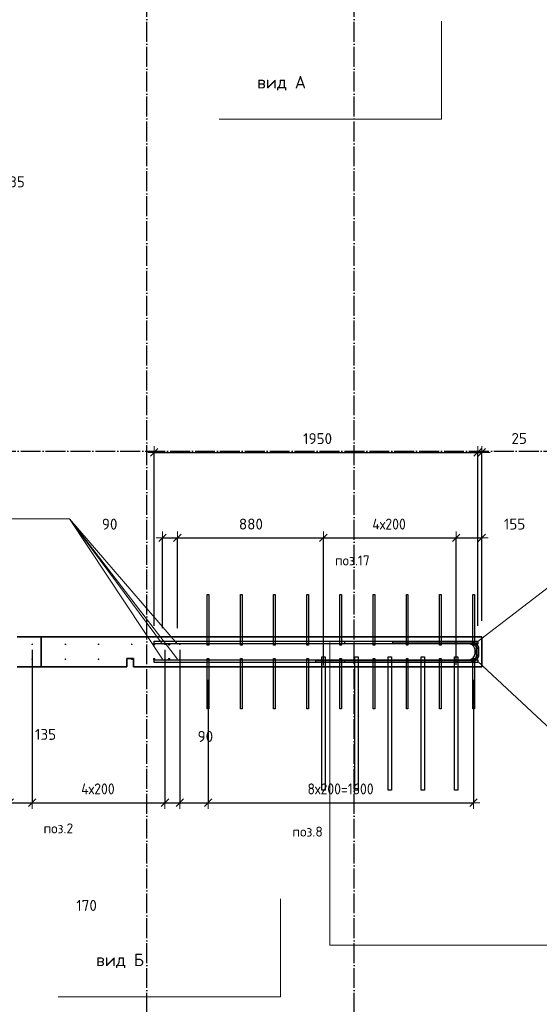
# Model space of a CAD drawing. Header units: millimetres. Extents: x -24871 to 40608, y -2869 to 48080.
# Tile 92 of 119: x 13135 to 16266, y 32285 to 38220. Entities that reach past the tile are written whole.
import ezdxf

# ---------------------------------------------------------------- set-up
doc = ezdxf.new("R2010")
doc.units = ezdxf.units.MM
doc.header["$PDMODE"] = 65
doc.linetypes.add('______11', pattern=[150, 120, -15, 0, -15])
doc.linetypes.add('______5', pattern=[330, 240, -30, 30, -30])
for name, color, linetype, lineweight in [('Standard', 7, 'Continuous', 25), ('Арм.стержн. вертикальными 1', 22, 'Continuous', 35), ('Арм.стержн.горизонт. 2', 202, 'Continuous', 35), ('Обозначение разреза_ общее', 7, 'Continuous', 25), ('Размерная линия_ общее', 7, 'Continuous', 13)]:
    doc.layers.add(name, color=color, linetype=linetype, lineweight=lineweight)
doc.layers.add('Арм.стержн. вертикальными 2', color=7, linetype='Continuous', lineweight=35, true_color=0x006e00)
doc.layers.add('Осевая линия_ общее', color=7, linetype='______5', lineweight=13, true_color=0xa0a0a0)
doc.styles.add('ISOCPEUR', font='ISOCPEUR')
doc.dimstyles.new('DIMSTYLE_11', dxfattribs={"dimtxt": 66, "dimasz": 75, "dimexe": 0, "dimexo": 0, "dimgap": 33, "dimtad": 0, "dimdec": 0, "dimrnd": 5, "dimzin": 12, "dimdsep": 46, "dimtxsty": 'ISOCPEUR', "dimblk1": 'ALL_ML_STRICH', "dimblk2": 'ALL_ML_STRICH', "dimsah": 1, "dimcen": 0, "dimclrd": 7, "dimclre": 256, "dimclrt": 7, "dimadec": 0, "dimazin": 0, "dimtfac": 1, "dimtdec": 0, "dimtix": 1, "dimtmove": 2, "dimatfit": 3, "dimfxl": 0, "dimtvp": 1.2, "dimtzin": 0, "dimlwd": 0, "dimlwe": -3, "dimarcsym": 0})
doc.dimstyles.new('DIMSTYLE_4', dxfattribs={"dimtxt": 66, "dimasz": 75, "dimexe": 0, "dimexo": 0, "dimgap": 33, "dimtad": 2, "dimdec": 0, "dimrnd": 5, "dimzin": 12, "dimdsep": 46, "dimtxsty": 'ISOCPEUR', "dimblk1": 'ALL_ML_STRICH', "dimblk2": 'ALL_ML_STRICH', "dimsah": 1, "dimcen": 0, "dimclrd": 7, "dimclre": 256, "dimclrt": 7, "dimadec": 0, "dimazin": 0, "dimtfac": 1, "dimtdec": 0, "dimtix": 1, "dimtmove": 2, "dimatfit": 3, "dimfxl": 0, "dimtvp": 1.2, "dimtzin": 0, "dimlwd": 0, "dimlwe": -3, "dimarcsym": 0})
doc.dimstyles.new('DIMSTYLE_5', dxfattribs={"dimtxt": 66, "dimasz": 75, "dimexe": 0, "dimexo": 0, "dimgap": 33, "dimtad": 2, "dimdec": 0, "dimrnd": 5, "dimzin": 12, "dimdsep": 46, "dimtxsty": 'ISOCPEUR', "dimblk1": 'ALL_ML_STRICH', "dimblk2": 'ALL_ML_STRICH', "dimsah": 1, "dimcen": 0, "dimclrd": 7, "dimclre": 256, "dimclrt": 7, "dimadec": 0, "dimazin": 0, "dimtfac": 1, "dimtdec": 0, "dimtix": 1, "dimtmove": 2, "dimatfit": 3, "dimfxl": 0, "dimtzin": 0, "dimlwd": 0, "dimlwe": -3, "dimarcsym": 0})

# ---------------------------------------------------------------- blocks, each defined once
blk = doc.blocks.new('СЛОЖНЫЙ_ОБЪЕКТ_0')
at = {"layer": 'Осевая линия_ общее', "color": 253, "linetype": '______11', "lineweight": -3, "true_color": 0xa0a0a0, "transparency": 33554687}
for p, q in [((13900, -2590), (13900, 47490)), ((15150, -2590), (15150, 40000)), ((-2770, 35620), (18570, 35620))]:
    blk.add_line(p, q, dxfattribs=at)
blk = doc.blocks.new('ALL_ML_STRICH')
at = {"color": 0, "linetype": 'ByBlock', "lineweight": -2}
for p, q in [((-1, 0), (0.5, 0)), ((-0.3, -0.3), (0.3, 0.3)), ((0, -0.5), (0, 0.5))]:
    blk.add_line(p, q, dxfattribs=at)
blk = doc.blocks.new('*D283')
at = {"layer": 'DEFPOINTS', "color": 7, "linetype": 'Continuous', "lineweight": 13, "transparency": 33554687}
for p in [(13945, 35611.9), (13945, 34546.3), (15895, 34546.3)]:
    blk.add_point(p, dxfattribs=at)
at = {"layer": 'Размерная линия_ общее', "color": 253, "linetype": 'Continuous', "lineweight": -2, "true_color": 0xa0a0a0, "transparency": 33554687}
for p, q in [((13945, 34566.3), (13945, 35611.9)), ((15895, 34566.3), (15895, 35611.9))]:
    blk.add_line(p, q, dxfattribs=at)
at = {"layer": 'Размерная линия_ общее', "color": 7, "linetype": 'Continuous', "lineweight": -2, "transparency": 33554687}
blk.add_line((13945, 35611.9), (15895, 35611.9), dxfattribs=at)
at = {"layer": 'Размерная линия_ общее', "color": 7, "linetype": 'Continuous', "lineweight": 13, "transparency": 33554687, "xscale": 75, "yscale": 75, "zscale": 75, "rotation": 180}
blk.add_blockref('ALL_ML_STRICH', (13945, 35611.9), dxfattribs=at)
at = {"layer": 'Размерная линия_ общее', "color": 7, "linetype": 'Continuous', "lineweight": 13, "transparency": 33554687, "xscale": 75, "yscale": 75, "zscale": 75}
blk.add_blockref('ALL_ML_STRICH', (15895, 35611.9), dxfattribs=at)
at = {"layer": 'Размерная линия_ общее', "color": 7, "linetype": 'Continuous', "lineweight": 13, "transparency": 33554687, "insert": (14929.9, 35694.9), "char_height": 66, "width": 264, "attachment_point": 5, "style": 'ISOCPEUR'}
blk.add_mtext('\\A1;{1950}', dxfattribs=at)
blk = doc.blocks.new('*D284')
at = {"layer": 'DEFPOINTS', "color": 7, "linetype": 'Continuous', "lineweight": 13, "transparency": 33554687}
for p in [(15895, 35611.9), (15895, 34546.3), (15920, 34576.3)]:
    blk.add_point(p, dxfattribs=at)
at = {"layer": 'Размерная линия_ общее', "color": 253, "linetype": 'Continuous', "lineweight": -2, "true_color": 0xa0a0a0, "transparency": 33554687}
for p, q in [((15895, 34566.3), (15895, 35611.9)), ((15920, 34596.3), (15920, 35611.9))]:
    blk.add_line(p, q, dxfattribs=at)
at = {"layer": 'Размерная линия_ общее', "color": 7, "linetype": 'Continuous', "lineweight": -2, "transparency": 33554687}
blk.add_line((15895, 35611.9), (15920, 35611.9), dxfattribs=at)
at = {"layer": 'Размерная линия_ общее', "color": 7, "linetype": 'Continuous', "lineweight": 13, "transparency": 33554687, "xscale": 75, "yscale": 75, "zscale": 75}
blk.add_blockref('ALL_ML_STRICH', (15920, 35611.9), dxfattribs=at)
at = {"layer": 'Размерная линия_ общее', "color": 7, "linetype": 'Continuous', "lineweight": 13, "transparency": 33554687, "xscale": 75, "yscale": 75, "zscale": 75, "rotation": 180}
blk.add_blockref('ALL_ML_STRICH', (15895, 35611.9), dxfattribs=at)
at = {"layer": 'Размерная линия_ общее', "color": 7, "linetype": 'Continuous', "lineweight": 13, "transparency": 33554687, "insert": (16145.1, 35695.8), "char_height": 66, "width": 132, "attachment_point": 5, "style": 'ISOCPEUR'}
blk.add_mtext('\\A1;{25}', dxfattribs=at)
blk = doc.blocks.new('*D285')
at = {"layer": 'DEFPOINTS', "color": 7, "linetype": 'Continuous', "lineweight": 13, "transparency": 33554687}
for p in [(13995, 35096.6), (13995, 34531.3), (14085, 34531.3)]:
    blk.add_point(p, dxfattribs=at)
at = {"layer": 'Размерная линия_ общее', "color": 253, "linetype": 'Continuous', "lineweight": -2, "true_color": 0xa0a0a0, "transparency": 33554687}
for p, q in [((13995, 34551.3), (13995, 35096.6)), ((14085, 34551.3), (14085, 35096.6))]:
    blk.add_line(p, q, dxfattribs=at)
at = {"layer": 'Размерная линия_ общее', "color": 7, "linetype": 'Continuous', "lineweight": -2, "transparency": 33554687}
blk.add_line((13995, 35096.6), (14085, 35096.6), dxfattribs=at)
at = {"layer": 'Размерная линия_ общее', "color": 7, "linetype": 'Continuous', "lineweight": 13, "transparency": 33554687, "xscale": 75, "yscale": 75, "zscale": 75, "rotation": 180}
blk.add_blockref('ALL_ML_STRICH', (13995, 35096.6), dxfattribs=at)
at = {"layer": 'Размерная линия_ общее', "color": 7, "linetype": 'Continuous', "lineweight": 13, "transparency": 33554687, "xscale": 75, "yscale": 75, "zscale": 75}
blk.add_blockref('ALL_ML_STRICH', (14085, 35096.6), dxfattribs=at)
at = {"layer": 'Размерная линия_ общее', "color": 7, "linetype": 'Continuous', "lineweight": 13, "transparency": 33554687, "insert": (13676.8, 35179.3), "char_height": 66, "width": 132, "attachment_point": 5, "style": 'ISOCPEUR'}
blk.add_mtext('\\A1;{90}', dxfattribs=at)
blk = doc.blocks.new('*D286')
at = {"layer": 'DEFPOINTS', "color": 7, "linetype": 'Continuous', "lineweight": 13, "transparency": 33554687}
for p in [(14085, 35096.6), (14085, 34531.3), (14965, 34307.3)]:
    blk.add_point(p, dxfattribs=at)
at = {"layer": 'Размерная линия_ общее', "color": 253, "linetype": 'Continuous', "lineweight": -2, "true_color": 0xa0a0a0, "transparency": 33554687}
for p, q in [((14085, 34551.3), (14085, 35096.6)), ((14965, 34327.3), (14965, 35096.6))]:
    blk.add_line(p, q, dxfattribs=at)
at = {"layer": 'Размерная линия_ общее', "color": 7, "linetype": 'Continuous', "lineweight": -2, "transparency": 33554687}
blk.add_line((14085, 35096.6), (14965, 35096.6), dxfattribs=at)
at = {"layer": 'Размерная линия_ общее', "color": 7, "linetype": 'Continuous', "lineweight": 13, "transparency": 33554687, "xscale": 75, "yscale": 75, "zscale": 75, "rotation": 180}
blk.add_blockref('ALL_ML_STRICH', (14085, 35096.6), dxfattribs=at)
at = {"layer": 'Размерная линия_ общее', "color": 7, "linetype": 'Continuous', "lineweight": 13, "transparency": 33554687, "xscale": 75, "yscale": 75, "zscale": 75}
blk.add_blockref('ALL_ML_STRICH', (14965, 35096.6), dxfattribs=at)
at = {"layer": 'Размерная линия_ общее', "color": 7, "linetype": 'Continuous', "lineweight": 13, "transparency": 33554687, "insert": (14528.3, 35179.6), "char_height": 66, "width": 198, "attachment_point": 5, "style": 'ISOCPEUR'}
blk.add_mtext('\\A1;{880}', dxfattribs=at)
blk = doc.blocks.new('*D287')
at = {"layer": 'DEFPOINTS', "color": 7, "linetype": 'Continuous', "lineweight": 13, "transparency": 33554687}
for p in [(14965, 35096.6), (14965, 34307.3), (15765, 34311.7)]:
    blk.add_point(p, dxfattribs=at)
at = {"layer": 'Размерная линия_ общее', "color": 253, "linetype": 'Continuous', "lineweight": -2, "true_color": 0xa0a0a0, "transparency": 33554687}
for p, q in [((14965, 34327.3), (14965, 35096.6)), ((15765, 34331.7), (15765, 35096.6))]:
    blk.add_line(p, q, dxfattribs=at)
at = {"layer": 'Размерная линия_ общее', "color": 7, "linetype": 'Continuous', "lineweight": -2, "transparency": 33554687}
blk.add_line((14965, 35096.6), (15765, 35096.6), dxfattribs=at)
at = {"layer": 'Размерная линия_ общее', "color": 7, "linetype": 'Continuous', "lineweight": 13, "transparency": 33554687, "xscale": 75, "yscale": 75, "zscale": 75, "rotation": 180}
blk.add_blockref('ALL_ML_STRICH', (14965, 35096.6), dxfattribs=at)
at = {"layer": 'Размерная линия_ общее', "color": 7, "linetype": 'Continuous', "lineweight": 13, "transparency": 33554687, "xscale": 75, "yscale": 75, "zscale": 75}
blk.add_blockref('ALL_ML_STRICH', (15765, 35096.6), dxfattribs=at)
at = {"layer": 'Размерная линия_ общее', "color": 7, "linetype": 'Continuous', "lineweight": 13, "transparency": 33554687, "insert": (15260, 35212.6), "char_height": 66, "width": 3.3, "attachment_point": 1, "line_spacing_factor": 0.60241, "style": 'ISOCPEUR'}
blk.add_mtext('\\W0.91;4х200', dxfattribs=at)
blk = doc.blocks.new('*D288')
at = {"layer": 'DEFPOINTS', "color": 7, "linetype": 'Continuous', "lineweight": 13, "transparency": 33554687}
for p in [(15765, 35096.6), (15920, 34576.3), (15765, 34311.7)]:
    blk.add_point(p, dxfattribs=at)
at = {"layer": 'Размерная линия_ общее', "color": 253, "linetype": 'Continuous', "lineweight": -2, "true_color": 0xa0a0a0, "transparency": 33554687}
for p, q in [((15765, 34331.7), (15765, 35096.6)), ((15920, 34596.3), (15920, 35096.6))]:
    blk.add_line(p, q, dxfattribs=at)
at = {"layer": 'Размерная линия_ общее', "color": 7, "linetype": 'Continuous', "lineweight": -2, "transparency": 33554687}
blk.add_line((15765, 35096.6), (15920, 35096.6), dxfattribs=at)
at = {"layer": 'Размерная линия_ общее', "color": 7, "linetype": 'Continuous', "lineweight": 13, "transparency": 33554687, "xscale": 75, "yscale": 75, "zscale": 75, "rotation": 180}
blk.add_blockref('ALL_ML_STRICH', (15765, 35096.6), dxfattribs=at)
at = {"layer": 'Размерная линия_ общее', "color": 7, "linetype": 'Continuous', "lineweight": 13, "transparency": 33554687, "xscale": 75, "yscale": 75, "zscale": 75}
blk.add_blockref('ALL_ML_STRICH', (15920, 35096.6), dxfattribs=at)
at = {"layer": 'Размерная линия_ общее', "color": 7, "linetype": 'Continuous', "lineweight": 13, "transparency": 33554687, "insert": (16117.4, 35179.7), "char_height": 66, "width": 198, "attachment_point": 5, "style": 'ISOCPEUR'}
blk.add_mtext('\\A1;{155}', dxfattribs=at)
blk = doc.blocks.new('*D309')
at = {"layer": 'DEFPOINTS', "color": 7, "linetype": 'Continuous', "lineweight": 13, "transparency": 33554687}
for p in [(12805, 37160), (12805, 36310.8), (12940, 36176.3)]:
    blk.add_point(p, dxfattribs=at)
at = {"layer": 'Размерная линия_ общее', "color": 253, "linetype": 'Continuous', "lineweight": -2, "true_color": 0xa0a0a0, "transparency": 33554687}
for p, q in [((12805, 36330.8), (12805, 37160)), ((12940, 36196.3), (12940, 37160))]:
    blk.add_line(p, q, dxfattribs=at)
at = {"layer": 'Размерная линия_ общее', "color": 7, "linetype": 'Continuous', "lineweight": -2, "transparency": 33554687}
blk.add_line((12805, 37160), (12940, 37160), dxfattribs=at)
at = {"layer": 'Размерная линия_ общее', "color": 7, "linetype": 'Continuous', "lineweight": 13, "transparency": 33554687, "xscale": 75, "yscale": 75, "zscale": 75, "rotation": 180}
blk.add_blockref('ALL_ML_STRICH', (12805, 37160), dxfattribs=at)
at = {"layer": 'Размерная линия_ общее', "color": 7, "linetype": 'Continuous', "lineweight": 13, "transparency": 33554687, "xscale": 75, "yscale": 75, "zscale": 75}
blk.add_blockref('ALL_ML_STRICH', (12940, 37160), dxfattribs=at)
at = {"layer": 'Размерная линия_ общее', "color": 7, "linetype": 'Continuous', "lineweight": 13, "transparency": 33554687, "insert": (13101.6, 37242.6), "char_height": 66, "width": 198, "attachment_point": 5, "style": 'ISOCPEUR'}
blk.add_mtext('\\A1;{135}', dxfattribs=at)
blk = doc.blocks.new('*D449')
at = {"layer": 'DEFPOINTS', "color": 7, "linetype": 'Continuous', "lineweight": 13, "transparency": 33554687}
for p in [(13210, 34441.3), (13074.5, 34365), (13074.5, 33500.3)]:
    blk.add_point(p, dxfattribs=at)
at = {"layer": 'Размерная линия_ общее', "color": 253, "linetype": 'Continuous', "lineweight": -2, "true_color": 0xa0a0a0, "transparency": 33554687}
for p, q in [((13210, 34421.3), (13210, 33500.3)), ((13074.5, 34345), (13074.5, 33500.3))]:
    blk.add_line(p, q, dxfattribs=at)
at = {"layer": 'Размерная линия_ общее', "color": 7, "linetype": 'Continuous', "lineweight": -2, "transparency": 33554687}
blk.add_line((13074.5, 33500.3), (13210, 33500.3), dxfattribs=at)
at = {"layer": 'Размерная линия_ общее', "color": 7, "linetype": 'Continuous', "lineweight": 13, "transparency": 33554687, "xscale": 75, "yscale": 75, "zscale": 75, "rotation": 180}
blk.add_blockref('ALL_ML_STRICH', (13074.5, 33500.3), dxfattribs=at)
at = {"layer": 'Размерная линия_ общее', "color": 7, "linetype": 'Continuous', "lineweight": 13, "transparency": 33554687, "xscale": 75, "yscale": 75, "zscale": 75}
blk.add_blockref('ALL_ML_STRICH', (13210, 33500.3), dxfattribs=at)
at = {"layer": 'Размерная линия_ общее', "color": 7, "linetype": 'Continuous', "lineweight": 13, "transparency": 33554687, "insert": (13290.2, 33912.1), "char_height": 66, "width": 198, "attachment_point": 5, "style": 'ISOCPEUR'}
blk.add_mtext('\\A1;{135}', dxfattribs=at)
blk = doc.blocks.new('*D450')
at = {"layer": 'DEFPOINTS', "color": 7, "linetype": 'Continuous', "lineweight": 13, "transparency": 33554687}
for p in [(13210, 34441.3), (14010, 34441.3), (13210, 33500.3)]:
    blk.add_point(p, dxfattribs=at)
at = {"layer": 'Размерная линия_ общее', "color": 253, "linetype": 'Continuous', "lineweight": -2, "true_color": 0xa0a0a0, "transparency": 33554687}
for p, q in [((13210, 34421.3), (13210, 33500.3)), ((14010, 34421.3), (14010, 33500.3))]:
    blk.add_line(p, q, dxfattribs=at)
at = {"layer": 'Размерная линия_ общее', "color": 7, "linetype": 'Continuous', "lineweight": -2, "transparency": 33554687}
blk.add_line((13210, 33500.3), (14010, 33500.3), dxfattribs=at)
at = {"layer": 'Размерная линия_ общее', "color": 7, "linetype": 'Continuous', "lineweight": 13, "transparency": 33554687, "xscale": 75, "yscale": 75, "zscale": 75, "rotation": 180}
blk.add_blockref('ALL_ML_STRICH', (13210, 33500.3), dxfattribs=at)
at = {"layer": 'Размерная линия_ общее', "color": 7, "linetype": 'Continuous', "lineweight": 13, "transparency": 33554687, "xscale": 75, "yscale": 75, "zscale": 75}
blk.add_blockref('ALL_ML_STRICH', (14010, 33500.3), dxfattribs=at)
at = {"layer": 'Размерная линия_ общее', "color": 7, "linetype": 'Continuous', "lineweight": 13, "transparency": 33554687, "insert": (13505, 33616.3), "char_height": 66, "width": 3.3, "attachment_point": 1, "line_spacing_factor": 0.60241, "style": 'ISOCPEUR'}
blk.add_mtext('\\W0.91;4х200', dxfattribs=at)
blk = doc.blocks.new('*D451')
at = {"layer": 'DEFPOINTS', "color": 7, "linetype": 'Continuous', "lineweight": 13, "transparency": 33554687}
for p in [(14010, 34441.3), (14100, 34441.3), (14010, 33500.3)]:
    blk.add_point(p, dxfattribs=at)
at = {"layer": 'Размерная линия_ общее', "color": 253, "linetype": 'Continuous', "lineweight": -2, "true_color": 0xa0a0a0, "transparency": 33554687}
for p, q in [((14010, 34421.3), (14010, 33500.3)), ((14100, 34421.3), (14100, 33500.3))]:
    blk.add_line(p, q, dxfattribs=at)
at = {"layer": 'Размерная линия_ общее', "color": 7, "linetype": 'Continuous', "lineweight": -2, "transparency": 33554687}
blk.add_line((14010, 33500.3), (14100, 33500.3), dxfattribs=at)
at = {"layer": 'Размерная линия_ общее', "color": 7, "linetype": 'Continuous', "lineweight": 13, "transparency": 33554687, "xscale": 75, "yscale": 75, "zscale": 75, "rotation": 180}
blk.add_blockref('ALL_ML_STRICH', (14010, 33500.3), dxfattribs=at)
at = {"layer": 'Размерная линия_ общее', "color": 7, "linetype": 'Continuous', "lineweight": 13, "transparency": 33554687, "xscale": 75, "yscale": 75, "zscale": 75}
blk.add_blockref('ALL_ML_STRICH', (14100, 33500.3), dxfattribs=at)
at = {"layer": 'Размерная линия_ общее', "color": 7, "linetype": 'Continuous', "lineweight": 13, "transparency": 33554687, "insert": (14253.7, 33899.7), "char_height": 66, "width": 132, "attachment_point": 5, "style": 'ISOCPEUR'}
blk.add_mtext('\\A1;{90}', dxfattribs=at)
blk = doc.blocks.new('*D452')
at = {"layer": 'DEFPOINTS', "color": 7, "linetype": 'Continuous', "lineweight": 13, "transparency": 33554687}
for p in [(14100, 34441.3), (14270, 34261), (14100, 33500.3)]:
    blk.add_point(p, dxfattribs=at)
at = {"layer": 'Размерная линия_ общее', "color": 253, "linetype": 'Continuous', "lineweight": -2, "true_color": 0xa0a0a0, "transparency": 33554687}
for p, q in [((14100, 34421.3), (14100, 33500.3)), ((14270, 34241), (14270, 33500.3))]:
    blk.add_line(p, q, dxfattribs=at)
at = {"layer": 'Размерная линия_ общее', "color": 7, "linetype": 'Continuous', "lineweight": -2, "transparency": 33554687}
blk.add_line((14100, 33500.3), (14270, 33500.3), dxfattribs=at)
at = {"layer": 'Размерная линия_ общее', "color": 7, "linetype": 'Continuous', "lineweight": 13, "transparency": 33554687, "xscale": 75, "yscale": 75, "zscale": 75, "rotation": 180}
blk.add_blockref('ALL_ML_STRICH', (14100, 33500.3), dxfattribs=at)
at = {"layer": 'Размерная линия_ общее', "color": 7, "linetype": 'Continuous', "lineweight": 13, "transparency": 33554687, "xscale": 75, "yscale": 75, "zscale": 75}
blk.add_blockref('ALL_ML_STRICH', (14270, 33500.3), dxfattribs=at)
at = {"layer": 'Размерная линия_ общее', "color": 7, "linetype": 'Continuous', "lineweight": 13, "transparency": 33554687, "insert": (13537.6, 32880.7), "char_height": 66, "width": 198, "attachment_point": 5, "style": 'ISOCPEUR'}
blk.add_mtext('\\A1;{170}', dxfattribs=at)
blk = doc.blocks.new('*D453')
at = {"layer": 'DEFPOINTS', "color": 7, "linetype": 'Continuous', "lineweight": 13, "transparency": 33554687}
for p in [(14270, 34261), (15870, 34261), (14270, 33500.3)]:
    blk.add_point(p, dxfattribs=at)
at = {"layer": 'Размерная линия_ общее', "color": 253, "linetype": 'Continuous', "lineweight": -2, "true_color": 0xa0a0a0, "transparency": 33554687}
for p, q in [((14270, 34241), (14270, 33500.3)), ((15870, 34241), (15870, 33500.3))]:
    blk.add_line(p, q, dxfattribs=at)
at = {"layer": 'Размерная линия_ общее', "color": 7, "linetype": 'Continuous', "lineweight": -2, "transparency": 33554687}
blk.add_line((14270, 33500.3), (15870, 33500.3), dxfattribs=at)
at = {"layer": 'Размерная линия_ общее', "color": 7, "linetype": 'Continuous', "lineweight": 13, "transparency": 33554687, "xscale": 75, "yscale": 75, "zscale": 75, "rotation": 180}
blk.add_blockref('ALL_ML_STRICH', (14270, 33500.3), dxfattribs=at)
at = {"layer": 'Размерная линия_ общее', "color": 7, "linetype": 'Continuous', "lineweight": 13, "transparency": 33554687, "xscale": 75, "yscale": 75, "zscale": 75}
blk.add_blockref('ALL_ML_STRICH', (15870, 33500.3), dxfattribs=at)
at = {"layer": 'Размерная линия_ общее', "color": 7, "linetype": 'Continuous', "lineweight": 13, "transparency": 33554687, "insert": (14869, 33616.3), "char_height": 66, "width": 3.3, "attachment_point": 1, "line_spacing_factor": 0.60241, "style": 'ISOCPEUR'}
blk.add_mtext('\\W0.91;8х200=1600', dxfattribs=at)

msp = doc.modelspace()

# ---------------------------------------------------------------- hatches: boundary and pattern name
at = {"layer": 'Арм.стержн. вертикальными 1', "linetype": 'Continuous', "lineweight": 50, "transparency": 33554687}
for points in [[(13215, 34455), (13214.6, 34456.9), (13213.5, 34458.5), (13211.9, 34459.6), (13210, 34460), (13208.1, 34459.6), (13206.5, 34458.5), (13205.4, 34456.9), (13205, 34455), (13205.4, 34453.1), (13206.5, 34451.5), (13208.1, 34450.4), (13210, 34450), (13211.9, 34450.4), (13213.5, 34451.5), (13214.6, 34453.1)], [(13415, 34455), (13414.6, 34456.9), (13413.5, 34458.5), (13411.9, 34459.6), (13410, 34460), (13408.1, 34459.6), (13406.5, 34458.5), (13405.4, 34456.9), (13405, 34455), (13405.4, 34453.1), (13406.5, 34451.5), (13408.1, 34450.4), (13410, 34450), (13411.9, 34450.4), (13413.5, 34451.5), (13414.6, 34453.1)], [(13615, 34455), (13614.6, 34456.9), (13613.5, 34458.5), (13611.9, 34459.6), (13610, 34460), (13608.1, 34459.6), (13606.5, 34458.5), (13605.4, 34456.9), (13605, 34455), (13605.4, 34453.1), (13606.5, 34451.5), (13608.1, 34450.4), (13610, 34450), (13611.9, 34450.4), (13613.5, 34451.5), (13614.6, 34453.1)], [(13815, 34455), (13814.6, 34456.9), (13813.5, 34458.5), (13811.9, 34459.6), (13810, 34460), (13808.1, 34459.6), (13806.5, 34458.5), (13805.4, 34456.9), (13805, 34455), (13805.4, 34453.1), (13806.5, 34451.5), (13808.1, 34450.4), (13810, 34450), (13811.9, 34450.4), (13813.5, 34451.5), (13814.6, 34453.1)], [(14015, 34455), (14014.6, 34456.9), (14013.5, 34458.5), (14011.9, 34459.6), (14010, 34460), (14008.1, 34459.6), (14006.5, 34458.5), (14005.4, 34456.9), (14005, 34455), (14005.4, 34453.1), (14006.5, 34451.5), (14008.1, 34450.4), (14010, 34450), (14011.9, 34450.4), (14013.5, 34451.5), (14014.6, 34453.1)], [(14105, 34455), (14104.6, 34456.9), (14103.5, 34458.5), (14101.9, 34459.6), (14100, 34460), (14098.1, 34459.6), (14096.5, 34458.5), (14095.4, 34456.9), (14095, 34455), (14095.4, 34453.1), (14096.5, 34451.5), (14098.1, 34450.4), (14100, 34450), (14101.9, 34450.4), (14103.5, 34451.5), (14104.6, 34453.1)], [(13215, 34365), (13214.6, 34366.9), (13213.5, 34368.5), (13211.9, 34369.6), (13210, 34370), (13208.1, 34369.6), (13206.5, 34368.5), (13205.4, 34366.9), (13205, 34365), (13205.4, 34363.1), (13206.5, 34361.5), (13208.1, 34360.4), (13210, 34360), (13211.9, 34360.4), (13213.5, 34361.5), (13214.6, 34363.1)], [(13415, 34365), (13414.6, 34366.9), (13413.5, 34368.5), (13411.9, 34369.6), (13410, 34370), (13408.1, 34369.6), (13406.5, 34368.5), (13405.4, 34366.9), (13405, 34365), (13405.4, 34363.1), (13406.5, 34361.5), (13408.1, 34360.4), (13410, 34360), (13411.9, 34360.4), (13413.5, 34361.5), (13414.6, 34363.1)], [(13615, 34365), (13614.6, 34366.9), (13613.5, 34368.5), (13611.9, 34369.6), (13610, 34370), (13608.1, 34369.6), (13606.5, 34368.5), (13605.4, 34366.9), (13605, 34365), (13605.4, 34363.1), (13606.5, 34361.5), (13608.1, 34360.4), (13610, 34360), (13611.9, 34360.4), (13613.5, 34361.5), (13614.6, 34363.1)], [(13815, 34365), (13814.6, 34366.9), (13813.5, 34368.5), (13811.9, 34369.6), (13810, 34370), (13808.1, 34369.6), (13806.5, 34368.5), (13805.4, 34366.9), (13805, 34365), (13805.4, 34363.1), (13806.5, 34361.5), (13808.1, 34360.4), (13810, 34360), (13811.9, 34360.4), (13813.5, 34361.5), (13814.6, 34363.1)], [(14015, 34365), (14014.6, 34366.9), (14013.5, 34368.5), (14011.9, 34369.6), (14010, 34370), (14008.1, 34369.6), (14006.5, 34368.5), (14005.4, 34366.9), (14005, 34365), (14005.4, 34363.1), (14006.5, 34361.5), (14008.1, 34360.4), (14010, 34360), (14011.9, 34360.4), (14013.5, 34361.5), (14014.6, 34363.1)], [(14105, 34365), (14104.6, 34366.9), (14103.5, 34368.5), (14101.9, 34369.6), (14100, 34370), (14098.1, 34369.6), (14096.5, 34368.5), (14095.4, 34366.9), (14095, 34365), (14095.4, 34363.1), (14096.5, 34361.5), (14098.1, 34360.4), (14100, 34360), (14101.9, 34360.4), (14103.5, 34361.5), (14104.6, 34363.1)]]:
    msp.add_hatch(color=4, dxfattribs=at).paths.add_polyline_path(points)
at = {"layer": 'Арм.стержн. вертикальными 2', "linetype": 'Continuous', "lineweight": 50, "transparency": 33554687}
for points in [[(13953, 34455), (13952.4, 34458.1), (13950.7, 34460.7), (13948.1, 34462.4), (13945, 34463), (13942, 34462.4), (13939.4, 34460.7), (13937.6, 34458.1), (13937, 34455), (13937.6, 34452), (13939.4, 34449.4), (13942, 34447.6), (13945, 34447), (13948.1, 34447.6), (13950.7, 34449.4), (13952.4, 34452)], [(14043, 34455), (14042.4, 34458.1), (14040.7, 34460.7), (14038.1, 34462.4), (14035, 34463), (14032, 34462.4), (14029.4, 34460.7), (14027.6, 34458.1), (14027, 34455), (14027.6, 34452), (14029.4, 34449.4), (14032, 34447.6), (14035, 34447), (14038.1, 34447.6), (14040.7, 34449.4), (14042.4, 34452)], [(13953, 34365), (13952.4, 34368.1), (13950.7, 34370.7), (13948.1, 34372.4), (13945, 34373), (13942, 34372.4), (13939.4, 34370.7), (13937.6, 34368.1), (13937, 34365), (13937.6, 34362), (13939.4, 34359.4), (13942, 34357.6), (13945, 34357), (13948.1, 34357.6), (13950.7, 34359.4), (13952.4, 34362)], [(14043, 34365), (14042.4, 34368.1), (14040.7, 34370.7), (14038.1, 34372.4), (14035, 34373), (14032, 34372.4), (14029.4, 34370.7), (14027.6, 34368.1), (14027, 34365), (14027.6, 34362), (14029.4, 34359.4), (14032, 34357.6), (14035, 34357), (14038.1, 34357.6), (14040.7, 34359.4), (14042.4, 34362)]]:
    msp.add_hatch(color=7, dxfattribs=at).paths.add_polyline_path(points)

# ---------------------------------------------------------------- linework, layer by layer
at = {"color": 7, "linetype": 'Continuous', "lineweight": 35, "transparency": 33554687}
for p, q in [((14100, 34500), (15920, 34500)), ((15920, 34500), (15920, 34320)), ((15920, 34320), (14100, 34320))]:
    msp.add_line(p, q, dxfattribs=at)
at = {"layer": 'Standard', "color": 7, "linetype": 'Continuous', "lineweight": 35, "transparency": 33554687}
for p, q in [((13265, 34500), (13120, 34500)), ((13265, 34320), (13265, 34500)), ((13265, 34500), (14100, 34500)), ((13780, 34370), (13780, 34320)), ((13820, 34370), (13780, 34370)), ((13820, 34320), (13820, 34370)), ((13120, 34320), (13265, 34320)), ((13780, 34320), (13265, 34320)), ((14100, 34320), (13820, 34320))]:
    msp.add_line(p, q, dxfattribs=at)
at = {"layer": 'Арм.стержн. вертикальными 1', "color": 4, "linetype": 'Continuous', "lineweight": 25, "transparency": 33554687}
for points in [[(14265, 34450), (14265, 34755), (14275, 34755), (14275, 34450), (14265, 34450)], [(14465, 34450), (14465, 34755), (14475, 34755), (14475, 34450), (14465, 34450)], [(14665, 34450), (14665, 34755), (14675, 34755), (14675, 34450), (14665, 34450)], [(14865, 34450), (14865, 34755), (14875, 34755), (14875, 34450), (14865, 34450)], [(15065, 34450), (15065, 34755), (15075, 34755), (15075, 34450), (15065, 34450)], [(15265, 34450), (15265, 34755), (15275, 34755), (15275, 34450), (15265, 34450)], [(15465, 34450), (15465, 34755), (15475, 34755), (15475, 34450), (15465, 34450)], [(15665, 34450), (15665, 34755), (15675, 34755), (15675, 34450), (15665, 34450)], [(15865, 34450), (15865, 34755), (15875, 34755), (15875, 34450), (15865, 34450)], [(14275, 34370), (14275, 34065), (14265, 34065), (14265, 34370), (14275, 34370)], [(14475, 34370), (14475, 34065), (14465, 34065), (14465, 34370), (14475, 34370)], [(14675, 34370), (14675, 34065), (14665, 34065), (14665, 34370), (14675, 34370)], [(14875, 34370), (14875, 34065), (14865, 34065), (14865, 34370), (14875, 34370)], [(15075, 34370), (15075, 34065), (15065, 34065), (15065, 34370), (15075, 34370)], [(15275, 34370), (15275, 34065), (15265, 34065), (15265, 34370), (15275, 34370)], [(15475, 34370), (15475, 34065), (15465, 34065), (15465, 34370), (15475, 34370)], [(15675, 34370), (15675, 34065), (15665, 34065), (15665, 34370), (15675, 34370)], [(15875, 34370), (15875, 34065), (15865, 34065), (15865, 34370), (15875, 34370)]]:
    msp.add_lwpolyline(points, dxfattribs=at)
at = {"layer": 'Арм.стержн. вертикальными 2', "color": 7, "linetype": 'Continuous', "lineweight": 13, "transparency": 33554687}
for p, q in [((11575.1, 35212.1), (13435.1, 35212.1)), ((13435.1, 35212.1), (14085, 34455)), ((13435.1, 35212.1), (13995, 34455)), ((13435.1, 35212.1), (14085, 34365)), ((13435.1, 35212.1), (13995, 34365))]:
    msp.add_line(p, q, dxfattribs=at)
at = {"layer": 'Арм.стержн. вертикальными 2', "color": 7, "linetype": 'Continuous', "lineweight": 25, "transparency": 33554687}
for points in [[(14975, 34380), (14975, 33575), (14955, 33575), (14955, 34380), (14975, 34380)], [(15175, 34380), (15175, 33575), (15155, 33575), (15155, 34380), (15175, 34380)], [(15375, 34380), (15375, 33575), (15355, 33575), (15355, 34380), (15375, 34380)], [(15575, 34380), (15575, 33575), (15555, 33575), (15555, 34380), (15575, 34380)], [(15775, 34380), (15775, 33575), (15755, 33575), (15755, 34380), (15775, 34380)]]:
    msp.add_lwpolyline(points, dxfattribs=at)
at = {"layer": 'Арм.стержн.горизонт. 2', "color": 7, "linetype": 'Continuous', "lineweight": 13, "transparency": 33554687}
for p, q in [((16638.5, 35043.1), (15887, 34466)), ((16638.5, 35043.1), (15887, 34466)), ((15004.5, 32640.5), (15004.5, 34466)), ((15004.5, 32640.5), (15004.5, 34466)), ((15004.5, 32640.5), (15004.5, 34354)), ((15004.5, 32640.5), (15004.5, 34354)), ((16421.4, 33860), (15894, 34354)), ((16421.4, 33860), (15894, 34354)), ((15004.5, 32640.5), (16864.5, 32640.5))]:
    msp.add_line(p, q, dxfattribs=at)
at = {"layer": 'Арм.стержн.горизонт. 2', "color": 7, "linetype": 'Continuous', "lineweight": 25, "transparency": 33554687}
for points in [[(15895, 34458), (13945, 34458), (13945, 34474), (15895, 34474), (15895, 34458)], [(15895, 34458), (13945, 34458), (13945, 34474), (15895, 34474), (15895, 34458)], [(15095, 34362), (15840.6, 34362), (15847.8, 34363), (15855.1, 34365.4), (15861.8, 34369.2), (15867.3, 34373.8), (15871.8, 34379.2), (15875.6, 34385.9), (15878, 34393.2), (15879, 34400.5), (15879, 34419.6), (15878, 34426.8), (15875.6, 34434.1), (15871.8, 34440.8), (15867.3, 34446.3), (15861.8, 34450.8), (15855.1, 34454.6), (15847.8, 34457), (15840.6, 34458), (15095, 34458), (15095, 34474), (15841.7, 34474), (15851.4, 34472.7), (15861.6, 34469.3), (15870.9, 34464.1), (15878.6, 34457.6), (15885.1, 34449.9), (15890.3, 34440.6), (15893.7, 34430.4), (15895, 34420.7), (15895, 34399.4), (15893.7, 34389.6), (15890.3, 34379.5), (15885.1, 34370.1), (15878.6, 34362.4), (15870.9, 34356), (15861.6, 34350.7), (15851.4, 34347.4), (15841.7, 34346), (15095, 34346), (15095, 34362)], [(15095, 34362), (15840.6, 34362), (15847.8, 34363), (15855.1, 34365.4), (15861.8, 34369.2), (15867.3, 34373.8), (15871.8, 34379.2), (15875.6, 34385.9), (15878, 34393.2), (15879, 34400.5), (15879, 34419.6), (15878, 34426.8), (15875.6, 34434.1), (15871.8, 34440.8), (15867.3, 34446.3), (15861.8, 34450.8), (15855.1, 34454.6), (15847.8, 34457), (15840.6, 34458), (15095, 34458), (15095, 34474), (15841.7, 34474), (15851.4, 34472.7), (15861.6, 34469.3), (15870.9, 34464.1), (15878.6, 34457.6), (15885.1, 34449.9), (15890.3, 34440.6), (15893.7, 34430.4), (15895, 34420.7), (15895, 34399.4), (15893.7, 34389.6), (15890.3, 34379.5), (15885.1, 34370.1), (15878.6, 34362.4), (15870.9, 34356), (15861.6, 34350.7), (15851.4, 34347.4), (15841.7, 34346), (15095, 34346), (15095, 34362)], [(15895, 34346), (13945, 34346), (13945, 34362), (15895, 34362), (15895, 34346)], [(15895, 34346), (13945, 34346), (13945, 34362), (15895, 34362), (15895, 34346)]]:
    msp.add_lwpolyline(points, dxfattribs=at)
at = {"layer": 'Арм.стержн.горизонт. 2', "color": 34, "linetype": 'Continuous', "lineweight": 25, "transparency": 33554687}
msp.add_lwpolyline([(15384, 34472), (15860, 34472), (15867.3, 34471), (15874.9, 34468.5), (15882, 34464.5), (15887.7, 34459.7), (15892.6, 34453.9), (15896.5, 34446.9), (15899, 34439.3), (15900, 34432), (15900, 34388), (15899, 34380.7), (15896.5, 34373.1), (15892.6, 34366.1), (15887.7, 34360.3), (15882, 34355.5), (15874.9, 34351.5), (15867.3, 34349), (15860, 34348), (14920, 34348), (14920, 34360), (15859.2, 34360), (15864.6, 34360.8), (15870.1, 34362.6), (15875.1, 34365.4), (15879.2, 34368.8), (15882.6, 34372.9), (15885.4, 34377.9), (15887.3, 34383.4), (15888, 34388.8), (15888, 34431.2), (15887.3, 34436.6), (15885.4, 34442.1), (15882.6, 34447.1), (15879.2, 34451.2), (15875.1, 34454.6), (15870.1, 34457.4), (15864.6, 34459.2), (15859.2, 34460), (15384, 34460), (15384, 34472)], dxfattribs=at)
msp.add_lwpolyline([(15384, 34472), (15860, 34472), (15867.3, 34471), (15874.9, 34468.5), (15882, 34464.5), (15887.7, 34459.7), (15892.6, 34453.9), (15896.5, 34446.9), (15899, 34439.3), (15900, 34432), (15900, 34388), (15899, 34380.7), (15896.5, 34373.1), (15892.6, 34366.1), (15887.7, 34360.3), (15882, 34355.5), (15874.9, 34351.5), (15867.3, 34349), (15860, 34348), (14920, 34348), (14920, 34360), (15859.2, 34360), (15864.6, 34360.8), (15870.1, 34362.6), (15875.1, 34365.4), (15879.2, 34368.8), (15882.6, 34372.9), (15885.4, 34377.9), (15887.3, 34383.4), (15888, 34388.8), (15888, 34431.2), (15887.3, 34436.6), (15885.4, 34442.1), (15882.6, 34447.1), (15879.2, 34451.2), (15875.1, 34454.6), (15870.1, 34457.4), (15864.6, 34459.2), (15859.2, 34460), (15384, 34460), (15384, 34472)], dxfattribs=at)
at = {"layer": 'Обозначение разреза_ общее', "color": 7, "linetype": 'Continuous', "lineweight": 13, "transparency": 33554687}
for points in [[(15676.3, 38210.5), (15676.3, 37620.5), (14336.3, 37620.5)], [(14705.7, 32919.7), (14705.7, 32329.7), (13365.7, 32329.7)]]:
    msp.add_lwpolyline(points, dxfattribs=at)

# ---------------------------------------------------------------- block references
at = {"layer": 'Осевая линия_ общее', "color": 253, "linetype": '______11', "lineweight": -3, "true_color": 0xa0a0a0, "transparency": 33554687}
msp.add_blockref('СЛОЖНЫЙ_ОБЪЕКТ_0', (0, 0), dxfattribs=at)

# ---------------------------------------------------------------- texts
at = {"layer": 'Standard', "color": 7, "linetype": 'Continuous', "lineweight": 18, "transparency": 33554687, "char_height": 60, "attachment_point": 4, "style": 'ISOCPEUR'}
for s, insert, width in [('\\A1;{\\fISOCPEUR|i0|b0;\\H60.000000;\\W1.000000;\\C7;поз.17}\\P', (15034.5, 34960.5), 239.962), ('\\A1;{\\fISOCPEUR|i0|b0;\\H60.000000;\\W1.000000;\\C7;поз.2}\\P', (13278.1, 33345.2), 211.154), ('\\A1;{\\fISOCPEUR|i0|b0;\\H60.000000;\\W1.000000;\\C7;поз.8}\\P', (14778.3, 33325.7), 211.154)]:
    msp.add_mtext(s, dxfattribs=dict(at, insert=insert, width=width))
at = {"layer": 'Обозначение разреза_ общее', "color": 7, "linetype": 'Continuous', "lineweight": 13, "transparency": 33554687, "char_height": 75, "attachment_point": 4, "style": 'ISOCPEUR'}
for s, insert, width in [('\\A1;{\\fISOCPEUR|i0|b0;\\H75.000000;\\W1.000000;\\C7;вид А}\\P', (14565.6, 37837.2), 305.526), ('\\A1;{\\fISOCPEUR|i0|b0;\\H75.000000;\\W1.000000;\\C7;вид Б}\\P', (13594.9, 32546.4), 297.973)]:
    msp.add_mtext(s, dxfattribs=dict(at, insert=insert, width=width))

# ---------------------------------------------------------------- dimensions: what is measured, and where the dimension line sits
at = {"layer": 'Размерная линия_ общее', "color": 7, "linetype": 'Continuous', "lineweight": 13, "transparency": 33554687}
for base, p1, p2, dimstyle, picture, middle in [((12940, 37160), (12805, 36330.8), (12940, 36196.3), 'DIMSTYLE_4', '*D309', (13101.6, 37242.6)), ((15895, 35611.9), (13945, 34566.3), (15895, 34566.3), 'DIMSTYLE_5', '*D283', (14929.9, 35694.9)), ((15920, 35611.9), (15895, 34566.3), (15920, 34596.3), 'DIMSTYLE_4', '*D284', (16145.1, 35695.8)), ((14085, 35096.6), (13995, 34551.3), (14085, 34551.3), 'DIMSTYLE_4', '*D285', (13676.8, 35179.3)), ((14965, 35096.6), (14085, 34551.3), (14965, 34327.3), 'DIMSTYLE_5', '*D286', (14528.3, 35179.6)), ((15920, 35096.6), (15765, 34331.7), (15920, 34596.3), 'DIMSTYLE_4', '*D288', (16117.4, 35179.7)), ((13210, 33500.3267), (13074.5157, 34345.0112), (13210, 34421.2938), 'DIMSTYLE_4', '*D449', (13290.2392, 33912.1154)), ((14270, 33500.3), (14100, 34421.3), (14270, 34241), 'DIMSTYLE_11', '*D452', (13537.6, 32880.7)), ((14100, 33500.3), (14010, 34421.3), (14100, 34421.3), 'DIMSTYLE_4', '*D451', (14253.7, 33899.7))]:
    dim = msp.add_linear_dim(base=base, p1=p1, p2=p2, dimstyle=dimstyle, override={"dimpost": '<>', "dimclrd": 7, "dimclre": 253, "dimclrt": 7, "dimlwd": 0, "dimlwe": 65533}, dxfattribs=at)
    dim.commit()
    dim.dimension.update_dxf_attribs({"geometry": picture, "text_midpoint": middle, "dimtype": 160})
for base, p1, p2, text, picture, middle in [((15765, 35096.6), (14965, 34327.3), (15765, 34331.7), '\\W0.91;4х200', '*D287', (15365, 35129.6)), ((14010, 33500.3), (13210, 34421.3), (14010, 34421.3), '\\W0.91;4х200', '*D450', (13610, 33533.3)), ((15870, 33500.3), (14270, 34241), (15870, 34241), '\\W0.91;8х200=1600', '*D453', (15070, 33533.3))]:
    dim = msp.add_linear_dim(base=base, p1=p1, p2=p2, text=text, dimstyle='DIMSTYLE_5', override={"dimpost": '<>', "dimclrd": 7, "dimclre": 253, "dimclrt": 7, "dimlwd": 0, "dimlwe": 65533}, dxfattribs=at)
    dim.commit()
    dim.dimension.update_dxf_attribs({"geometry": picture, "text_midpoint": middle, "dimtype": 160})

doc.saveas('drawing.dxf')
